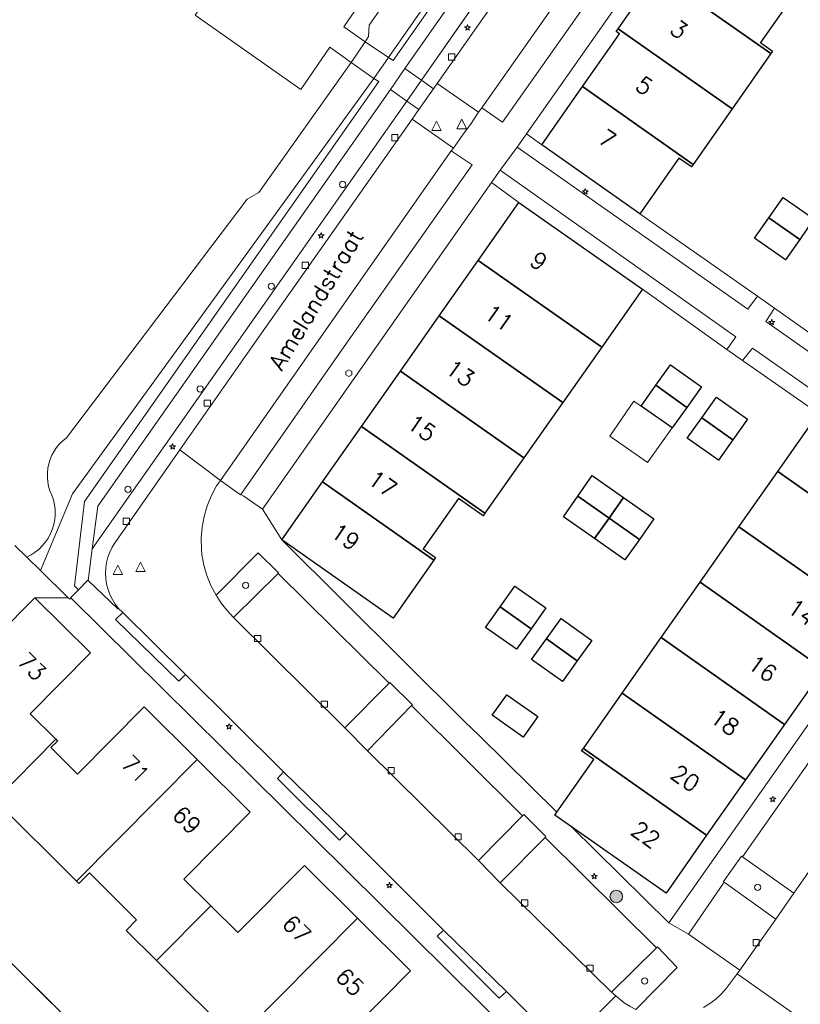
# Model space of a CAD drawing. Header units: metres. Extents: x 105376 to 107446, y 444190 to 447356.
# Tile 51 of 90: x 106758 to 106820, y 446226 to 446305. Entities that reach past the tile are written whole.
import ezdxf
from ezdxf.enums import TextEntityAlignment as Align

# ---------------------------------------------------------------- set-up
doc = ezdxf.new("R2010")
doc.units = ezdxf.units.M
doc.header["$MEASUREMENT"] = 0
for name, color, linetype, lineweight in [('begroeid terreindeel kenmerkpunt', 3, 'Continuous', 0), ('huisnummerreeks BGT', 7, 'Continuous', 0), ('kunstwerkdeel plus 1 vlak', 4, 'Continuous', 0), ('onbegroeid terreindeel vlak', 5, 'Continuous', 0), ('ondersteunend waterdeel vlak', 4, 'Continuous', 0), ('openbare ruimte label tekst', 7, 'Continuous', 0), ('overig bouwwerk IMGEO uitbreiding populatie vlak', 7, 'Continuous', 0), ('pand vlak gecombineerd BAG en BGT', 1, 'Continuous', 30), ('s_boom', 7, 'Continuous', 0), ('s_brandkraan_brandput', 7, 'Continuous', 0), ('s_lantaarnpaal_lichtmast', 7, 'Continuous', 0), ('s_rioolput', 7, 'Continuous', 0), ('s_straatkolk_trottoirkolk', 7, 'Continuous', 0), ('scheiding lijn', 7, 'Continuous', 0), ('taludlijn', 5, 'Continuous', 0), ('waterdeel vlak', 4, 'Continuous', 0), ('wegdeel vlak', 2, 'Continuous', 0)]:
    doc.layers.add(name, color=color, linetype=linetype, lineweight=lineweight)
doc.styles.get("Standard").update_dxf_attribs({"font": 'romans.shx'})

msp = doc.modelspace()

# ---------------------------------------------------------------- hatches: boundary and pattern name
at = {"linetype": 'Continuous', "lineweight": 0}
msp.add_hatch(color=8, dxfattribs=at).paths.add_polyline_path([(106805.161, 446234.988, 1), (106806.161, 446234.988, 1)])

# ---------------------------------------------------------------- linework, layer by layer
at = {"color": 8, "linetype": 'Continuous', "lineweight": 0, "flags": 128}
msp.add_lwpolyline([(106805.161, 446234.988, 1), (106806.161, 446234.988, 1), (106805.161, 446234.988)], format="xyb", dxfattribs=at)
at = {"layer": 'begroeid terreindeel kenmerkpunt', "flags": 128}
for points in [[(106787.479, 446301.913), (106817.679, 446345.179), (106868.516, 446322.896), (106912.213, 446303.517), (106953.145, 446285.723), (106979.967, 446273.732), (107002.294, 446263.858), (107031.2, 446251.112), (107040.628, 446244.959), (107040.502, 446244.767), (107041.233, 446244.277), (107038.275, 446239.867), (107030.011, 446250.268), (107007.082, 446260.436), (106975.227, 446274.584), (106954.223, 446283.913), (106911.921, 446302.673), (106868.291, 446322.056), (106817.891, 446344.409), (106787.855, 446301.662)], [(106787.479, 446301.913), (106817.679, 446345.179), (106868.516, 446322.896), (106912.213, 446303.517), (106953.145, 446285.723), (106979.967, 446273.732), (107002.294, 446263.858), (107031.2, 446251.112), (107040.628, 446244.959), (107040.502, 446244.767), (107041.233, 446244.277), (107038.275, 446239.867), (107030.011, 446250.268), (107007.082, 446260.436), (106975.227, 446274.584), (106954.223, 446283.913), (106911.921, 446302.673), (106868.291, 446322.056), (106817.891, 446344.409), (106787.855, 446301.662)], [(106817.178, 446338.863), (106790.114, 446300.102), (106788.783, 446301.026), (106818.267, 446343.024), (106867.238, 446321.33), (106866.567, 446319.816), (106820.861, 446340.123), (106820.575, 446340.221), (106820.28, 446340.289), (106819.979, 446340.327), (106819.677, 446340.335), (106819.375, 446340.312), (106819.077, 446340.258), (106818.786, 446340.175), (106818.505, 446340.063), (106818.237, 446339.922), (106817.984, 446339.756), (106817.75, 446339.565), (106817.536, 446339.35), (106817.344, 446339.116)], [(106817.178, 446338.863), (106790.114, 446300.102), (106788.783, 446301.026), (106818.267, 446343.024), (106867.238, 446321.33), (106866.567, 446319.816), (106820.861, 446340.123), (106820.575, 446340.221), (106820.28, 446340.289), (106819.979, 446340.327), (106819.677, 446340.335), (106819.375, 446340.312), (106819.077, 446340.258), (106818.786, 446340.175), (106818.505, 446340.063), (106818.237, 446339.922), (106817.984, 446339.756), (106817.75, 446339.565), (106817.536, 446339.35), (106817.344, 446339.116)], [(106786.327, 446300.238), (106786.704, 446299.984), (106763.237, 446266.503), (106762.42, 446259.756), (106762.749, 446259.46), (106762.114, 446258.819), (106762.155, 446258.778), (106762.054, 446258.693), (106761.926, 446258.819), (106759.719, 446260.982), (106762.283, 446267.091)], [(106786.327, 446300.238), (106786.704, 446299.984), (106763.237, 446266.503), (106762.42, 446259.756), (106762.749, 446259.46), (106762.114, 446258.819), (106762.155, 446258.778), (106762.054, 446258.693), (106761.926, 446258.819), (106759.719, 446260.982), (106762.283, 446267.091)], [(106788.96, 446298.431), (106763.834, 446262.718), (106764.291, 446266.111), (106787.639, 446299.349)], [(106788.96, 446298.431), (106763.834, 446262.718), (106764.291, 446266.111), (106787.639, 446299.349)], [(106765.676, 446263.219), (106765.445, 446262.85), (106765.253, 446262.46), (106765.102, 446262.052), (106764.993, 446261.63), (106764.927, 446261.2), (106764.905, 446260.766), (106764.928, 446260.331), (106764.994, 446259.901), (106765.105, 446259.48), (106765.257, 446259.072), (106765.45, 446258.682), (106765.681, 446258.314), (106765.949, 446257.971), (106765.895, 446257.93), (106763.529, 446260.18), (106763.834, 446262.718), (106788.96, 446298.431), (106789.903, 446297.756), (106789.368, 446296.993), (106776.608, 446278.848), (106770.841, 446270.61)], [(106765.676, 446263.219), (106765.445, 446262.85), (106765.253, 446262.46), (106765.102, 446262.052), (106764.993, 446261.63), (106764.927, 446261.2), (106764.905, 446260.766), (106764.928, 446260.331), (106764.994, 446259.901), (106765.105, 446259.48), (106765.257, 446259.072), (106765.45, 446258.682), (106765.681, 446258.314), (106765.949, 446257.971), (106765.895, 446257.93), (106763.529, 446260.18), (106763.834, 446262.718), (106788.96, 446298.431), (106789.903, 446297.756), (106789.368, 446296.993), (106776.608, 446278.848), (106770.841, 446270.61)], [(106816.942, 446282.862), (106816.168, 446281.83), (106797.763, 446294.762), (106798.505, 446295.816), (106799.716, 446294.936), (106807.54, 446289.426)], [(106816.942, 446282.862), (106816.168, 446281.83), (106797.763, 446294.762), (106798.505, 446295.816), (106799.716, 446294.936), (106807.54, 446289.426)], [(106796.406, 446292.917), (106815.216, 446279.632), (106814.498, 446278.606), (106807.752, 446283.435), (106797.886, 446290.354), (106795.716, 446291.928)], [(106796.406, 446292.917), (106815.216, 446279.632), (106814.498, 446278.606), (106807.752, 446283.435), (106797.886, 446290.354), (106795.716, 446291.928)], [(106834.406, 446270.542), (106834.387, 446270.515), (106835.654, 446269.625), (106834.963, 446268.647), (106817.591, 446280.86), (106818.28, 446281.904), (106825.112, 446277.083)], [(106834.406, 446270.542), (106834.387, 446270.515), (106835.654, 446269.625), (106834.963, 446268.647), (106817.591, 446280.86), (106818.28, 446281.904), (106825.112, 446277.083)], [(106821.788, 446273.508), (106815.748, 446277.74), (106816.546, 446278.728), (106833.657, 446266.722), (106832.97, 446265.745), (106831.69, 446266.638), (106831.647, 446266.576)], [(106821.788, 446273.508), (106815.748, 446277.74), (106816.546, 446278.728), (106833.657, 446266.722), (106832.97, 446265.745), (106831.69, 446266.638), (106831.647, 446266.576)], [(106778.687, 446260.76), (106775.123, 446257.253), (106774.604, 446257.8), (106774.136, 446258.391), (106773.722, 446259.021), (106777.093, 446262.392), (106778.715, 446260.797)], [(106778.687, 446260.76), (106775.123, 446257.253), (106774.604, 446257.8), (106774.136, 446258.391), (106773.722, 446259.021), (106777.093, 446262.392), (106778.715, 446260.797)], [(106789.393, 446250.284), (106789.32, 446250.214), (106785.801, 446246.593), (106783.998, 446248.435), (106787.544, 446251.993), (106787.6, 446252.045)], [(106789.393, 446250.284), (106789.32, 446250.214), (106785.801, 446246.593), (106783.998, 446248.435), (106787.544, 446251.993), (106787.6, 446252.045)], [(106798.191, 446241.423), (106798.276, 446241.526), (106800.046, 446239.772), (106799.982, 446239.704), (106796.409, 446236.074), (106794.678, 446237.845)], [(106798.191, 446241.423), (106798.276, 446241.526), (106800.046, 446239.772), (106799.982, 446239.704), (106796.409, 446236.074), (106794.678, 446237.845)], [(106819.842, 446235.239), (106818.407, 446233.183), (106814.285, 446236.122), (106814.211, 446236.178), (106815.646, 446238.216), (106815.727, 446238.151)], [(106819.842, 446235.239), (106818.407, 446233.183), (106814.285, 446236.122), (106814.211, 446236.178), (106815.646, 446238.216), (106815.727, 446238.151)], [(106805.283, 446227.362), (106808.874, 446230.89), (106808.958, 446230.966), (106810.524, 446229.316), (106807.211, 446225.982), (106806.784, 446226.203), (106806.375, 446226.458), (106805.989, 446226.744), (106805.626, 446227.061)], [(106805.283, 446227.362), (106808.874, 446230.89), (106808.958, 446230.966), (106810.524, 446229.316), (106807.211, 446225.982), (106806.784, 446226.203), (106806.375, 446226.458), (106805.989, 446226.744), (106805.626, 446227.061)]]:
    msp.add_lwpolyline(points, close=True, dxfattribs=at)
msp.add_lwpolyline([(106804.948, 446319.163), (106791.358, 446299.829), (106791.065, 446299.416), (106790.114, 446300.102), (106817.178, 446338.863)], dxfattribs=at)
msp.add_lwpolyline([(106804.948, 446319.163), (106791.358, 446299.829), (106791.065, 446299.416), (106790.114, 446300.102), (106817.178, 446338.863)], dxfattribs=at)
at = {"layer": 'kunstwerkdeel plus 1 vlak', "flags": 128}
msp.add_lwpolyline([(106785.629, 446303.15), (106784.512, 446301.515), (106782.8, 446302.737), (106780.479, 446299.368), (106772.057, 446305.295), (106777.806, 446313.57), (106786.187, 446307.674), (106783.928, 446304.366)], close=True, dxfattribs=at)
msp.add_lwpolyline([(106785.629, 446303.15), (106784.512, 446301.515), (106782.8, 446302.737), (106780.479, 446299.368), (106772.057, 446305.295), (106777.806, 446313.57), (106786.187, 446307.674), (106783.928, 446304.366)], close=True, dxfattribs=at)
at = {"layer": 'onbegroeid terreindeel vlak', "flags": 128}
for points in [[(106808.91, 446308.606), (106805.805, 446304.188), (106805.659, 446303.981), (106805.917, 446303.794), (106804.615, 446301.935), (106802.968, 446299.582), (106799.716, 446294.936), (106798.505, 446295.816), (106811.223, 446313.918)], [(106825.112, 446277.083), (106818.28, 446281.904), (106816.942, 446282.862), (106807.54, 446289.426), (106810.664, 446293.873), (106811.659, 446293.186), (106811.796, 446293.382), (106814.9, 446297.801), (106818.004, 446302.219), (106818.141, 446302.415), (106817.163, 446303.103), (106820.274, 446307.538)], [(106757.671, 446262.989), (106758.628, 446262.052), (106759.719, 446260.982), (106761.926, 446258.819), (106759.27, 446258.817), (106750.444, 446249.923)], [(106757.671, 446262.989), (106758.628, 446262.052), (106759.719, 446260.982), (106761.926, 446258.819), (106759.27, 446258.817), (106750.444, 446249.923)], [(106784.787, 446224.561), (106789.241, 446229.045), (106785.008, 446233.251), (106780.774, 446237.456), (106775.46, 446232.107), (106773.305, 446234.237), (106771.15, 446236.367), (106776.458, 446241.722), (106772.22, 446245.923), (106767.982, 446250.124), (106762.66, 446244.755), (106760.536, 446246.86), (106761.084, 446247.389), (106760.942, 446247.53), (106758.887, 446249.562), (106763.704, 446254.432), (106759.27, 446258.817), (106761.926, 446258.819), (106762.054, 446258.693), (106762.155, 446258.778), (106781.521, 446239.645), (106805.441, 446215.969)], [(106784.787, 446224.561), (106789.241, 446229.045), (106785.008, 446233.251), (106780.774, 446237.456), (106775.46, 446232.107), (106773.305, 446234.237), (106771.15, 446236.367), (106776.458, 446241.722), (106772.22, 446245.923), (106767.982, 446250.124), (106762.66, 446244.755), (106760.536, 446246.86), (106761.084, 446247.389), (106760.942, 446247.53), (106758.887, 446249.562), (106763.704, 446254.432), (106759.27, 446258.817), (106761.926, 446258.819), (106762.054, 446258.693), (106762.155, 446258.778), (106781.521, 446239.645), (106805.441, 446215.969)], [(106756.1, 446242.643), (106762.594, 446236.208), (106762.781, 446236.023), (106763.624, 446236.87), (106767.391, 446233.131), (106766.552, 446232.287), (106768.977, 446229.879), (106775.363, 446223.538), (106775.55, 446223.352), (106776.388, 446224.191), (106782.605, 446218.037), (106789.006, 446211.701), (106792.938, 446207.808), (106791.266, 446206.083), (106793.51, 446203.907), (106790.598, 446200.928), (106788.453, 446198.778), (106785.424, 446201.831), (106782.59, 446204.624), (106766.312, 446220.777), (106763.454, 446223.657), (106746.465, 446240.516)], [(106756.1, 446242.643), (106762.594, 446236.208), (106762.781, 446236.023), (106763.624, 446236.87), (106767.391, 446233.131), (106766.552, 446232.287), (106768.977, 446229.879), (106775.363, 446223.538), (106775.55, 446223.352), (106776.388, 446224.191), (106782.605, 446218.037), (106789.006, 446211.701), (106792.938, 446207.808), (106791.266, 446206.083), (106793.51, 446203.907), (106790.598, 446200.928), (106788.453, 446198.778), (106785.424, 446201.831), (106782.59, 446204.624), (106766.312, 446220.777), (106763.454, 446223.657), (106746.465, 446240.516)]]:
    msp.add_lwpolyline(points, dxfattribs=at)
for points in [[(106782.228, 446268.049), (106778.981, 446263.423), (106777.433, 446265.881), (106795.716, 446291.928), (106797.886, 446290.354), (106794.639, 446285.728), (106791.536, 446281.308), (106788.434, 446276.889), (106785.331, 446272.469)], [(106782.228, 446268.049), (106778.981, 446263.423), (106777.433, 446265.881), (106795.716, 446291.928), (106797.886, 446290.354), (106794.639, 446285.728), (106791.536, 446281.308), (106788.434, 446276.889), (106785.331, 446272.469)], [(106817.835, 446289.121), (106816.682, 446287.488), (106819.16, 446285.763), (106820.302, 446287.403), (106821.432, 446289.027), (106818.987, 446290.754)], [(106804.5, 446278.806), (106807.752, 446283.435), (106814.498, 446278.606), (106815.748, 446277.74), (106821.788, 446273.508), (106818.548, 446268.893), (106815.451, 446264.47), (106812.347, 446260.051), (106809.243, 446255.632), (106806.139, 446251.213), (106803.036, 446246.794), (106802.895, 446246.594), (106803.869, 446245.914), (106800.926, 446241.707), (106794.712, 446247.82), (106793.591, 446248.93), (106778.981, 446263.423), (106787.851, 446257.195), (106791.095, 446261.825), (106791.241, 446262.034), (106790.262, 446262.72), (106793.076, 446266.721), (106795.043, 446265.346), (106795.187, 446265.55), (106798.291, 446269.969), (106801.395, 446274.387)], [(106811.299, 446274.003), (106812.463, 446275.635), (106809.986, 446277.383), (106808.831, 446275.773), (106807.636, 446274.108), (106810.134, 446272.37)], [(106814.96, 446271.409), (106816.144, 446273.064), (106813.669, 446274.804), (106812.499, 446273.17), (106811.329, 446271.535), (106813.808, 446269.799)], [(106803.933, 446263.536), (106806.355, 446261.836), (106807.504, 446263.468), (106808.653, 446265.11), (106806.231, 446266.81), (106803.746, 446268.554), (106802.605, 446266.925), (106801.452, 446265.278)], [(106819.087, 446248.711), (106822.192, 446253.129), (106825.298, 446257.546), (106828.404, 446261.964), (106831.647, 446266.576), (106831.69, 446266.638), (106832.97, 446265.745), (106809.855, 446232.884), (106802.097, 446240.555), (106809.632, 446235.264), (106812.875, 446239.876), (106815.981, 446244.294)], [(106819.087, 446248.711), (106822.192, 446253.129), (106825.298, 446257.546), (106828.404, 446261.964), (106831.647, 446266.576), (106831.69, 446266.638), (106832.97, 446265.745), (106809.855, 446232.884), (106802.097, 446240.555), (106809.632, 446235.264), (106812.875, 446239.876), (106815.981, 446244.294)], [(106795.238, 446256.455), (106797.707, 446254.707), (106798.873, 446256.348), (106800.05, 446258.005), (106797.577, 446259.745), (106796.408, 446258.1)], [(106800.096, 446255.536), (106798.906, 446253.879), (106801.379, 446252.132), (106802.552, 446253.772), (106803.724, 446255.412), (106801.255, 446257.149)], [(106799.406, 446249.338), (106796.933, 446251.085), (106795.769, 446249.439), (106798.243, 446247.692)]]:
    msp.add_lwpolyline(points, close=True, dxfattribs=at)
at = {"layer": 'ondersteunend waterdeel vlak', "flags": 128}
msp.add_lwpolyline([(106953.145, 446285.723), (106912.213, 446303.517), (106868.516, 446322.896), (106817.679, 446345.179), (106787.479, 446301.913), (106785.629, 446303.15), (106785.899, 446303.57), (106785.955, 446304.489), (106803.638, 446329.844), (106814.399, 446344.912), (106816.339, 446348.277), (106829.007, 446343.093), (106842.87, 446337.049), (106869.655, 446325.371), (106913.113, 446306.02), (106955.506, 446287.646)], dxfattribs=at)
msp.add_lwpolyline([(106953.145, 446285.723), (106912.213, 446303.517), (106868.516, 446322.896), (106817.679, 446345.179), (106787.479, 446301.913), (106785.629, 446303.15), (106785.899, 446303.57), (106785.955, 446304.489), (106803.638, 446329.844), (106814.399, 446344.912), (106816.339, 446348.277), (106829.007, 446343.093), (106842.87, 446337.049), (106869.655, 446325.371), (106913.113, 446306.02), (106955.506, 446287.646)], dxfattribs=at)
msp.add_lwpolyline([(106784.512, 446301.515), (106786.327, 446300.238), (106762.283, 446267.091), (106759.719, 446260.982), (106758.628, 446262.052), (106758.974, 446262.233), (106759.3, 446262.448), (106759.603, 446262.695), (106759.88, 446262.971), (106760.128, 446263.273), (106760.343, 446263.598), (106760.526, 446263.944), (106760.672, 446264.306), (106760.781, 446264.681), (106760.853, 446265.065), (106760.885, 446265.455), (106760.878, 446265.845), (106760.831, 446266.233), (106760.746, 446266.615), (106760.624, 446266.985), (106760.464, 446267.342), (106760.362, 446267.692), (106760.295, 446268.051), (106760.263, 446268.414), (106760.266, 446268.778), (106760.305, 446269.141), (106760.379, 446269.498), (106760.487, 446269.846), (106760.629, 446270.182), (106760.803, 446270.503), (106761.007, 446270.805), (106761.24, 446271.086), (106761.498, 446271.343), (106761.781, 446271.573), (106776.198, 446290.615), (106777.14, 446291.143)], close=True, dxfattribs=at)
msp.add_lwpolyline([(106784.512, 446301.515), (106786.327, 446300.238), (106762.283, 446267.091), (106759.719, 446260.982), (106758.628, 446262.052), (106758.974, 446262.233), (106759.3, 446262.448), (106759.603, 446262.695), (106759.88, 446262.971), (106760.128, 446263.273), (106760.343, 446263.598), (106760.526, 446263.944), (106760.672, 446264.306), (106760.781, 446264.681), (106760.853, 446265.065), (106760.885, 446265.455), (106760.878, 446265.845), (106760.831, 446266.233), (106760.746, 446266.615), (106760.624, 446266.985), (106760.464, 446267.342), (106760.362, 446267.692), (106760.295, 446268.051), (106760.263, 446268.414), (106760.266, 446268.778), (106760.305, 446269.141), (106760.379, 446269.498), (106760.487, 446269.846), (106760.629, 446270.182), (106760.803, 446270.503), (106761.007, 446270.805), (106761.24, 446271.086), (106761.498, 446271.343), (106761.781, 446271.573), (106776.198, 446290.615), (106777.14, 446291.143)], close=True, dxfattribs=at)
at = {"layer": 'overig bouwwerk IMGEO uitbreiding populatie vlak', "flags": 128}
msp.add_lwpolyline([(106810.134, 446272.37), (106808.163, 446269.607), (106808.13, 446269.63), (106805.138, 446271.712), (106807.076, 446274.497), (106807.636, 446274.108)], close=True, dxfattribs=at)
msp.add_lwpolyline([(106810.134, 446272.37), (106808.163, 446269.607), (106808.13, 446269.63), (106805.138, 446271.712), (106807.076, 446274.497), (106807.636, 446274.108)], close=True, dxfattribs=at)
at = {"layer": 'pand vlak gecombineerd BAG en BGT', "flags": 128}
for points in [[(106812.426, 446313.05), (106820.274, 446307.538), (106817.163, 446303.103), (106818.141, 446302.415), (106818.004, 446302.219), (106808.91, 446308.606), (106809.053, 446308.809), (106809.315, 446308.625)], [(106812.426, 446313.05), (106820.274, 446307.538), (106817.163, 446303.103), (106818.141, 446302.415), (106818.004, 446302.219), (106808.91, 446308.606), (106809.053, 446308.809), (106809.315, 446308.625)], [(106808.91, 446308.606), (106818.004, 446302.219), (106814.9, 446297.801), (106805.805, 446304.188)], [(106808.91, 446308.606), (106818.004, 446302.219), (106814.9, 446297.801), (106805.805, 446304.188)], [(106805.805, 446304.188), (106814.9, 446297.801), (106811.796, 446293.382), (106802.968, 446299.582), (106804.615, 446301.935), (106805.917, 446303.794), (106805.659, 446303.981)], [(106805.805, 446304.188), (106814.9, 446297.801), (106811.796, 446293.382), (106802.968, 446299.582), (106804.615, 446301.935), (106805.917, 446303.794), (106805.659, 446303.981)], [(106811.796, 446293.382), (106811.659, 446293.186), (106810.664, 446293.873), (106807.54, 446289.426), (106799.716, 446294.936), (106802.968, 446299.582)], [(106811.796, 446293.382), (106811.659, 446293.186), (106810.664, 446293.873), (106807.54, 446289.426), (106799.716, 446294.936), (106802.968, 446299.582)], [(106821.432, 446289.027), (106820.302, 446287.403), (106817.835, 446289.121), (106818.987, 446290.754)], [(106821.432, 446289.027), (106820.302, 446287.403), (106817.835, 446289.121), (106818.987, 446290.754)], [(106794.639, 446285.728), (106797.886, 446290.354), (106807.752, 446283.435), (106804.5, 446278.806)], [(106794.639, 446285.728), (106797.886, 446290.354), (106807.752, 446283.435), (106804.5, 446278.806)], [(106819.16, 446285.763), (106816.682, 446287.488), (106817.835, 446289.121), (106820.302, 446287.403)], [(106819.16, 446285.763), (106816.682, 446287.488), (106817.835, 446289.121), (106820.302, 446287.403)], [(106801.395, 446274.387), (106791.536, 446281.308), (106794.639, 446285.728), (106804.5, 446278.806)], [(106801.395, 446274.387), (106791.536, 446281.308), (106794.639, 446285.728), (106804.5, 446278.806)], [(106791.536, 446281.308), (106801.395, 446274.387), (106798.291, 446269.969), (106788.434, 446276.889)], [(106791.536, 446281.308), (106801.395, 446274.387), (106798.291, 446269.969), (106788.434, 446276.889)], [(106811.299, 446274.003), (106808.831, 446275.773), (106809.986, 446277.383), (106812.463, 446275.635)], [(106811.299, 446274.003), (106808.831, 446275.773), (106809.986, 446277.383), (106812.463, 446275.635)], [(106795.187, 446265.55), (106785.331, 446272.469), (106788.434, 446276.889), (106798.291, 446269.969)], [(106795.187, 446265.55), (106785.331, 446272.469), (106788.434, 446276.889), (106798.291, 446269.969)], [(106810.134, 446272.37), (106807.636, 446274.108), (106808.831, 446275.773), (106811.299, 446274.003)], [(106810.134, 446272.37), (106807.636, 446274.108), (106808.831, 446275.773), (106811.299, 446274.003)], [(106814.96, 446271.409), (106812.499, 446273.17), (106813.669, 446274.804), (106816.144, 446273.064)], [(106814.96, 446271.409), (106812.499, 446273.17), (106813.669, 446274.804), (106816.144, 446273.064)], [(106812.499, 446273.17), (106814.96, 446271.409), (106813.808, 446269.799), (106811.329, 446271.535)], [(106812.499, 446273.17), (106814.96, 446271.409), (106813.808, 446269.799), (106811.329, 446271.535)], [(106828.404, 446261.964), (106818.548, 446268.893), (106821.788, 446273.508), (106831.647, 446266.576)], [(106828.404, 446261.964), (106818.548, 446268.893), (106821.788, 446273.508), (106831.647, 446266.576)], [(106785.331, 446272.469), (106795.187, 446265.55), (106795.043, 446265.346), (106793.076, 446266.721), (106790.262, 446262.72), (106791.241, 446262.034), (106791.095, 446261.825), (106782.228, 446268.049)], [(106785.331, 446272.469), (106795.187, 446265.55), (106795.043, 446265.346), (106793.076, 446266.721), (106790.262, 446262.72), (106791.241, 446262.034), (106791.095, 446261.825), (106782.228, 446268.049)], [(106802.605, 446266.925), (106803.746, 446268.554), (106806.231, 446266.81), (106805.084, 446265.176)], [(106802.605, 446266.925), (106803.746, 446268.554), (106806.231, 446266.81), (106805.084, 446265.176)], [(106815.451, 446264.47), (106818.548, 446268.893), (106828.404, 446261.964), (106825.298, 446257.546)], [(106815.451, 446264.47), (106818.548, 446268.893), (106828.404, 446261.964), (106825.298, 446257.546)], [(106791.095, 446261.825), (106787.851, 446257.195), (106778.981, 446263.423), (106782.228, 446268.049)], [(106791.095, 446261.825), (106787.851, 446257.195), (106778.981, 446263.423), (106782.228, 446268.049)], [(106805.084, 446265.176), (106803.933, 446263.536), (106801.452, 446265.278), (106802.605, 446266.925)], [(106805.084, 446265.176), (106803.933, 446263.536), (106801.452, 446265.278), (106802.605, 446266.925)], [(106807.504, 446263.468), (106805.084, 446265.176), (106806.231, 446266.81), (106808.653, 446265.11)], [(106807.504, 446263.468), (106805.084, 446265.176), (106806.231, 446266.81), (106808.653, 446265.11)], [(106803.933, 446263.536), (106805.084, 446265.176), (106807.504, 446263.468), (106806.355, 446261.836)], [(106803.933, 446263.536), (106805.084, 446265.176), (106807.504, 446263.468), (106806.355, 446261.836)], [(106815.451, 446264.47), (106825.298, 446257.546), (106822.192, 446253.129), (106812.347, 446260.051)], [(106815.451, 446264.47), (106825.298, 446257.546), (106822.192, 446253.129), (106812.347, 446260.051)], [(106822.192, 446253.129), (106819.087, 446248.711), (106809.243, 446255.632), (106812.347, 446260.051)], [(106822.192, 446253.129), (106819.087, 446248.711), (106809.243, 446255.632), (106812.347, 446260.051)], [(106796.408, 446258.1), (106797.577, 446259.745), (106800.05, 446258.005), (106798.873, 446256.348)], [(106796.408, 446258.1), (106797.577, 446259.745), (106800.05, 446258.005), (106798.873, 446256.348)], [(106760.942, 446247.53), (106756.1, 446242.643), (106749.605, 446249.078), (106750.444, 446249.923), (106759.27, 446258.817), (106763.704, 446254.432), (106758.887, 446249.562)], [(106760.942, 446247.53), (106756.1, 446242.643), (106749.605, 446249.078), (106750.444, 446249.923), (106759.27, 446258.817), (106763.704, 446254.432), (106758.887, 446249.562)], [(106796.408, 446258.1), (106798.873, 446256.348), (106797.707, 446254.707), (106795.238, 446256.455)], [(106796.408, 446258.1), (106798.873, 446256.348), (106797.707, 446254.707), (106795.238, 446256.455)], [(106801.255, 446257.149), (106803.724, 446255.412), (106802.552, 446253.772), (106800.096, 446255.536)], [(106801.255, 446257.149), (106803.724, 446255.412), (106802.552, 446253.772), (106800.096, 446255.536)], [(106800.096, 446255.536), (106802.552, 446253.772), (106801.379, 446252.132), (106798.906, 446253.879)], [(106800.096, 446255.536), (106802.552, 446253.772), (106801.379, 446252.132), (106798.906, 446253.879)], [(106815.981, 446244.294), (106806.139, 446251.213), (106809.243, 446255.632), (106819.087, 446248.711)], [(106815.981, 446244.294), (106806.139, 446251.213), (106809.243, 446255.632), (106819.087, 446248.711)], [(106812.875, 446239.876), (106803.036, 446246.794), (106806.139, 446251.213), (106815.981, 446244.294)], [(106812.875, 446239.876), (106803.036, 446246.794), (106806.139, 446251.213), (106815.981, 446244.294)], [(106798.243, 446247.692), (106795.769, 446249.439), (106796.933, 446251.085), (106799.406, 446249.338)], [(106798.243, 446247.692), (106795.769, 446249.439), (106796.933, 446251.085), (106799.406, 446249.338)], [(106762.66, 446244.755), (106767.982, 446250.124), (106772.22, 446245.923), (106762.594, 446236.208), (106756.1, 446242.643), (106760.942, 446247.53), (106761.084, 446247.389), (106760.536, 446246.86)], [(106762.66, 446244.755), (106767.982, 446250.124), (106772.22, 446245.923), (106762.594, 446236.208), (106756.1, 446242.643), (106760.942, 446247.53), (106761.084, 446247.389), (106760.536, 446246.86)], [(106812.875, 446239.876), (106809.632, 446235.264), (106802.097, 446240.555), (106800.771, 446241.486), (106800.926, 446241.707), (106803.869, 446245.914), (106802.895, 446246.594), (106803.036, 446246.794)], [(106812.875, 446239.876), (106809.632, 446235.264), (106802.097, 446240.555), (106800.771, 446241.486), (106800.926, 446241.707), (106803.869, 446245.914), (106802.895, 446246.594), (106803.036, 446246.794)], [(106773.305, 446234.237), (106768.977, 446229.879), (106766.552, 446232.287), (106767.391, 446233.131), (106763.624, 446236.87), (106762.781, 446236.023), (106762.594, 446236.208), (106772.22, 446245.923), (106776.458, 446241.722), (106771.15, 446236.367)], [(106773.305, 446234.237), (106768.977, 446229.879), (106766.552, 446232.287), (106767.391, 446233.131), (106763.624, 446236.87), (106762.781, 446236.023), (106762.594, 446236.208), (106772.22, 446245.923), (106776.458, 446241.722), (106771.15, 446236.367)], [(106768.977, 446229.879), (106773.305, 446234.237), (106775.46, 446232.107), (106780.774, 446237.456), (106785.008, 446233.251), (106775.363, 446223.538)], [(106768.977, 446229.879), (106773.305, 446234.237), (106775.46, 446232.107), (106780.774, 446237.456), (106785.008, 446233.251), (106775.363, 446223.538)], [(106776.388, 446224.191), (106775.55, 446223.352), (106775.363, 446223.538), (106785.008, 446233.251), (106789.241, 446229.045), (106784.787, 446224.561), (106786.943, 446222.419), (106782.605, 446218.037)], [(106776.388, 446224.191), (106775.55, 446223.352), (106775.363, 446223.538), (106785.008, 446233.251), (106789.241, 446229.045), (106784.787, 446224.561), (106786.943, 446222.419), (106782.605, 446218.037)]]:
    msp.add_lwpolyline(points, close=True, dxfattribs=at)
at = {"layer": 's_boom', "color": 251, "linetype": 'Continuous', "lineweight": 0, "flags": 128}
for points in [[(106783.573, 446291.781, 1), (106784.073, 446291.781, 1)], [(106777.883, 446283.664, 1), (106778.383, 446283.664, 1)], [(106772.209, 446275.469, 1), (106772.709, 446275.469, 1)], [(106766.449, 446267.463, 1), (106766.949, 446267.463, 1)], [(106775.831, 446259.803, 1), (106776.331, 446259.803, 1)], [(106816.701, 446235.724, 1), (106817.201, 446235.724, 1)], [(106807.682, 446228.249, 1), (106808.182, 446228.249, 1)]]:
    msp.add_lwpolyline(points, format="xyb", close=True, dxfattribs=at)
at = {"layer": 's_brandkraan_brandput', "color": 7, "linetype": 'Continuous', "lineweight": 0, "flags": 128}
msp.add_lwpolyline([(106784.076, 446276.867), (106784.076, 446276.591), (106784.314, 446276.454), (106784.552, 446276.591), (106784.552, 446276.867), (106784.314, 446277.004)], close=True, dxfattribs=at)
at = {"layer": 's_lantaarnpaal_lichtmast', "color": 7, "linetype": 'Continuous', "lineweight": 0, "flags": 128}
for points in [[(106793.736, 446304.361), (106793.554, 446304.361), (106793.701, 446304.254), (106793.645, 446304.082), (106793.792, 446304.188), (106793.939, 446304.082), (106793.883, 446304.254), (106794.03, 446304.361), (106793.848, 446304.361), (106793.792, 446304.534)], [(106803.137, 446291.274), (106802.955, 446291.274), (106803.102, 446291.167), (106803.046, 446290.995), (106803.193, 446291.101), (106803.34, 446290.995), (106803.284, 446291.167), (106803.431, 446291.274), (106803.249, 446291.274), (106803.193, 446291.447)], [(106782.055, 446287.773), (106781.873, 446287.773), (106782.02, 446287.666), (106781.964, 446287.494), (106782.111, 446287.6), (106782.258, 446287.494), (106782.202, 446287.666), (106782.349, 446287.773), (106782.167, 446287.773), (106782.111, 446287.946)], [(106818.011, 446280.853), (106817.829, 446280.853), (106817.976, 446280.746), (106817.92, 446280.574), (106818.067, 446280.68), (106818.214, 446280.574), (106818.158, 446280.746), (106818.305, 446280.853), (106818.123, 446280.853), (106818.067, 446281.026)], [(106770.199, 446270.943), (106770.017, 446270.943), (106770.164, 446270.836), (106770.108, 446270.664), (106770.255, 446270.77), (106770.402, 446270.664), (106770.346, 446270.836), (106770.493, 446270.943), (106770.311, 446270.943), (106770.255, 446271.116)], [(106774.708, 446248.618), (106774.526, 446248.618), (106774.673, 446248.511), (106774.617, 446248.339), (106774.764, 446248.445), (106774.911, 446248.339), (106774.855, 446248.511), (106775.002, 446248.618), (106774.82, 446248.618), (106774.764, 446248.791)], [(106818.089, 446242.821), (106817.907, 446242.821), (106818.054, 446242.714), (106817.998, 446242.542), (106818.145, 446242.648), (106818.292, 446242.542), (106818.236, 446242.714), (106818.383, 446242.821), (106818.201, 446242.821), (106818.145, 446242.994)], [(106803.855, 446236.671), (106803.673, 446236.671), (106803.82, 446236.564), (106803.764, 446236.392), (106803.911, 446236.498), (106804.058, 446236.392), (106804.002, 446236.564), (106804.149, 446236.671), (106803.967, 446236.671), (106803.911, 446236.844)], [(106787.504, 446235.948), (106787.322, 446235.948), (106787.469, 446235.841), (106787.413, 446235.669), (106787.56, 446235.775), (106787.707, 446235.669), (106787.651, 446235.841), (106787.798, 446235.948), (106787.616, 446235.948), (106787.56, 446236.121)]]:
    msp.add_lwpolyline(points, close=True, dxfattribs=at)
at = {"layer": 's_rioolput', "color": 7, "linetype": 'Continuous', "lineweight": 0, "flags": 128}
for points in [[(106790.932, 446296.073), (106791.682, 446296.073), (106791.307, 446296.823)], [(106792.951, 446296.229), (106793.701, 446296.229), (106793.326, 446296.979)], [(106765.513, 446260.671), (106766.263, 446260.671), (106765.888, 446261.421)], [(106767.326, 446260.911), (106768.076, 446260.911), (106767.701, 446261.661)]]:
    msp.add_lwpolyline(points, close=True, dxfattribs=at)
at = {"layer": 's_straatkolk_trottoirkolk', "color": 7, "linetype": 'Continuous', "lineweight": 0, "flags": 128}
for points in [[(106792.27, 446302.193), (106792.77, 446302.193), (106792.77, 446301.693), (106792.27, 446301.693)], [(106787.743, 446295.772), (106788.243, 446295.772), (106788.243, 446295.272), (106787.743, 446295.272)], [(106780.596, 446285.57), (106781.096, 446285.57), (106781.096, 446285.07), (106780.596, 446285.07)], [(106772.786, 446274.585), (106773.286, 446274.585), (106773.286, 446274.085), (106772.786, 446274.085)], [(106766.309, 446265.165), (106766.809, 446265.165), (106766.809, 446264.665), (106766.309, 446264.665)], [(106776.807, 446255.816), (106777.307, 446255.816), (106777.307, 446255.316), (106776.807, 446255.316)], [(106782.12, 446250.575), (106782.62, 446250.575), (106782.62, 446250.075), (106782.12, 446250.075)], [(106787.452, 446245.275), (106787.952, 446245.275), (106787.952, 446244.775), (106787.452, 446244.775)], [(106792.796, 446239.993), (106793.296, 446239.993), (106793.296, 446239.493), (106792.796, 446239.493)], [(106798.104, 446234.707), (106798.604, 446234.707), (106798.604, 446234.207), (106798.104, 446234.207)], [(106816.574, 446231.551), (106817.074, 446231.551), (106817.074, 446231.051), (106816.574, 446231.051)], [(106803.32, 446229.522), (106803.82, 446229.522), (106803.82, 446229.022), (106803.32, 446229.022)]]:
    msp.add_lwpolyline(points, close=True, dxfattribs=at)
at = {"layer": 'scheiding lijn'}
msp.add_line((106763.454, 446223.657), (106746.465, 446240.516), dxfattribs=at)
at = {"layer": 'taludlijn'}
msp.add_line((106817.178, 446338.863), (106790.114, 446300.102), dxfattribs=at)
at = {"layer": 'taludlijn', "flags": 128}
for points in [[(107040.628, 446244.959), (107031.2, 446251.112), (107002.294, 446263.858), (106979.967, 446273.732), (106953.145, 446285.723), (106912.213, 446303.517), (106868.516, 446322.896), (106817.679, 446345.179), (106787.479, 446301.913)], [(106759.719, 446260.982), (106762.283, 446267.091), (106786.327, 446300.238)]]:
    msp.add_lwpolyline(points, dxfattribs=at)
at = {"layer": 'waterdeel vlak', "flags": 128}
for points in [[(106803.638, 446329.844), (106785.955, 446304.489), (106785.899, 446303.57), (106785.629, 446303.15), (106784.512, 446301.515), (106777.14, 446291.143), (106776.198, 446290.615), (106761.781, 446271.573), (106761.498, 446271.343), (106761.24, 446271.086), (106761.007, 446270.805), (106760.803, 446270.503), (106760.629, 446270.182), (106760.487, 446269.846), (106760.379, 446269.498), (106760.305, 446269.141), (106760.266, 446268.778), (106760.263, 446268.414), (106760.295, 446268.051), (106760.362, 446267.692), (106760.464, 446267.342), (106760.624, 446266.985), (106760.746, 446266.615), (106760.831, 446266.233), (106760.878, 446265.845), (106760.885, 446265.455), (106760.853, 446265.065), (106760.781, 446264.681), (106760.672, 446264.306), (106760.526, 446263.944), (106760.343, 446263.598), (106760.128, 446263.273), (106759.88, 446262.971), (106759.603, 446262.695), (106759.3, 446262.448), (106758.974, 446262.233), (106758.628, 446262.052), (106757.671, 446262.989)], [(106803.638, 446329.844), (106785.955, 446304.489), (106785.899, 446303.57), (106785.629, 446303.15), (106784.512, 446301.515), (106777.14, 446291.143), (106776.198, 446290.615), (106761.781, 446271.573), (106761.498, 446271.343), (106761.24, 446271.086), (106761.007, 446270.805), (106760.803, 446270.503), (106760.629, 446270.182), (106760.487, 446269.846), (106760.379, 446269.498), (106760.305, 446269.141), (106760.266, 446268.778), (106760.263, 446268.414), (106760.295, 446268.051), (106760.362, 446267.692), (106760.464, 446267.342), (106760.624, 446266.985), (106760.746, 446266.615), (106760.831, 446266.233), (106760.878, 446265.845), (106760.885, 446265.455), (106760.853, 446265.065), (106760.781, 446264.681), (106760.672, 446264.306), (106760.526, 446263.944), (106760.343, 446263.598), (106760.128, 446263.273), (106759.88, 446262.971), (106759.603, 446262.695), (106759.3, 446262.448), (106758.974, 446262.233), (106758.628, 446262.052), (106757.671, 446262.989)], [(106746.465, 446240.516), (106763.454, 446223.657), (106766.312, 446220.777), (106782.59, 446204.624), (106785.424, 446201.831), (106788.453, 446198.778), (106787.802, 446198.126), (106789.132, 446196.81), (106789.219, 446196.724), (106790.299, 446195.65), (106790.49, 446195.461), (106791.705, 446194.262), (106792.408, 446194.973), (106821.514, 446166.134)], [(106746.465, 446240.516), (106763.454, 446223.657), (106766.312, 446220.777), (106782.59, 446204.624), (106785.424, 446201.831), (106788.453, 446198.778), (106787.802, 446198.126), (106789.132, 446196.81), (106789.219, 446196.724), (106790.299, 446195.65), (106790.49, 446195.461), (106791.705, 446194.262), (106792.408, 446194.973), (106821.514, 446166.134)]]:
    msp.add_lwpolyline(points, dxfattribs=at)
at = {"layer": 'wegdeel vlak', "flags": 128}
for points in [[(106787.639, 446299.349), (106764.291, 446266.111), (106763.834, 446262.718), (106763.529, 446260.18), (106763.495, 446260.212), (106762.749, 446259.46), (106762.42, 446259.756), (106763.237, 446266.503), (106786.704, 446299.984), (106786.327, 446300.238), (106787.479, 446301.913), (106787.855, 446301.662), (106817.891, 446344.409), (106818.267, 446343.024), (106788.783, 446301.026)], [(106787.639, 446299.349), (106764.291, 446266.111), (106763.834, 446262.718), (106763.529, 446260.18), (106763.495, 446260.212), (106762.749, 446259.46), (106762.42, 446259.756), (106763.237, 446266.503), (106786.704, 446299.984), (106786.327, 446300.238), (106787.479, 446301.913), (106787.855, 446301.662), (106817.891, 446344.409), (106818.267, 446343.024), (106788.783, 446301.026)], [(106813.658, 446331.539), (106817.439, 446329.839), (106817.05, 446329.341), (106816.376, 446328.437), (106806.24, 446313.989), (106794.928, 446297.89), (106794.68, 446297.543), (106791.358, 446299.829), (106804.948, 446319.163)], [(106813.658, 446331.539), (106817.439, 446329.839), (106817.05, 446329.341), (106816.376, 446328.437), (106806.24, 446313.989), (106794.928, 446297.89), (106794.68, 446297.543), (106791.358, 446299.829), (106804.948, 446319.163)], [(106794.68, 446297.543), (106794.928, 446297.89), (106796.573, 446296.755), (106807.929, 446312.856), (106818.014, 446327.313), (106818.203, 446327.198), (106819.419, 446328.949), (106821.214, 446328.142), (106817.837, 446323.332), (106811.223, 446313.918), (106798.505, 446295.816), (106797.763, 446294.762), (106796.406, 446292.917), (106795.716, 446291.928), (106777.433, 446265.881), (106777.432, 446265.883), (106775.94, 446266.913), (106775.7, 446267.055), (106783.775, 446278.578), (106794.172, 446293.334), (106792.498, 446294.467), (106792.662, 446294.672), (106793.457, 446295.801), (106794.033, 446296.575)], [(106794.68, 446297.543), (106794.928, 446297.89), (106796.573, 446296.755), (106807.929, 446312.856), (106818.014, 446327.313), (106818.203, 446327.198), (106819.419, 446328.949), (106821.214, 446328.142), (106817.837, 446323.332), (106811.223, 446313.918), (106798.505, 446295.816), (106797.763, 446294.762), (106796.406, 446292.917), (106795.716, 446291.928), (106777.433, 446265.881), (106777.432, 446265.883), (106775.94, 446266.913), (106775.7, 446267.055), (106783.775, 446278.578), (106794.172, 446293.334), (106792.498, 446294.467), (106792.662, 446294.672), (106793.457, 446295.801), (106794.033, 446296.575)], [(106794.928, 446297.89), (106806.24, 446313.989), (106816.376, 446328.437), (106818.014, 446327.313), (106807.929, 446312.856), (106796.573, 446296.755)], [(106794.928, 446297.89), (106806.24, 446313.989), (106816.376, 446328.437), (106818.014, 446327.313), (106807.929, 446312.856), (106796.573, 446296.755)], [(106787.479, 446301.913), (106786.327, 446300.238), (106784.512, 446301.515), (106785.629, 446303.15)], [(106787.479, 446301.913), (106786.327, 446300.238), (106784.512, 446301.515), (106785.629, 446303.15)], [(106788.783, 446301.026), (106790.114, 446300.102), (106788.96, 446298.431), (106787.639, 446299.349)], [(106788.783, 446301.026), (106790.114, 446300.102), (106788.96, 446298.431), (106787.639, 446299.349)], [(106791.065, 446299.416), (106790.588, 446298.746), (106790.16, 446298.123), (106789.903, 446297.756), (106788.96, 446298.431), (106790.114, 446300.102)], [(106791.065, 446299.416), (106790.588, 446298.746), (106790.16, 446298.123), (106789.903, 446297.756), (106788.96, 446298.431), (106790.114, 446300.102)], [(106792.662, 446294.672), (106789.368, 446296.993), (106789.903, 446297.756), (106790.16, 446298.123), (106790.588, 446298.746), (106791.065, 446299.416), (106791.358, 446299.829), (106794.68, 446297.543), (106794.033, 446296.575), (106793.457, 446295.801)], [(106792.662, 446294.672), (106789.368, 446296.993), (106789.903, 446297.756), (106790.16, 446298.123), (106790.588, 446298.746), (106791.065, 446299.416), (106791.358, 446299.829), (106794.68, 446297.543), (106794.033, 446296.575), (106793.457, 446295.801)], [(106782.482, 446280.182), (106774.071, 446268.162), (106770.841, 446270.61), (106776.608, 446278.848), (106789.368, 446296.993), (106792.662, 446294.672), (106792.498, 446294.467)], [(106782.482, 446280.182), (106774.071, 446268.162), (106770.841, 446270.61), (106776.608, 446278.848), (106789.368, 446296.993), (106792.662, 446294.672), (106792.498, 446294.467)], [(106792.498, 446294.467), (106794.172, 446293.334), (106783.775, 446278.578), (106775.7, 446267.055), (106775.683, 446267.031), (106774.071, 446268.162), (106782.482, 446280.182)], [(106792.498, 446294.467), (106794.172, 446293.334), (106783.775, 446278.578), (106775.7, 446267.055), (106775.683, 446267.031), (106774.071, 446268.162), (106782.482, 446280.182)], [(106815.748, 446277.74), (106814.498, 446278.606), (106815.216, 446279.632), (106796.406, 446292.917), (106797.763, 446294.762), (106816.168, 446281.83), (106816.942, 446282.862), (106818.28, 446281.904), (106817.591, 446280.86), (106834.963, 446268.647), (106833.657, 446266.722), (106816.546, 446278.728)], [(106815.748, 446277.74), (106814.498, 446278.606), (106815.216, 446279.632), (106796.406, 446292.917), (106797.763, 446294.762), (106816.168, 446281.83), (106816.942, 446282.862), (106818.28, 446281.904), (106817.591, 446280.86), (106834.963, 446268.647), (106833.657, 446266.722), (106816.546, 446278.728)], [(106796.896, 446227.403), (106791.888, 446232.306), (106784.137, 446240.029), (106779.099, 446244.94), (106771.287, 446252.696), (106766.279, 446257.639), (106765.949, 446257.971), (106765.681, 446258.314), (106765.45, 446258.682), (106765.257, 446259.072), (106765.105, 446259.48), (106764.994, 446259.901), (106764.928, 446260.331), (106764.905, 446260.766), (106764.927, 446261.2), (106764.993, 446261.63), (106765.102, 446262.052), (106765.253, 446262.46), (106765.445, 446262.85), (106765.676, 446263.219), (106770.841, 446270.61), (106774.071, 446268.162), (106773.767, 446267.732), (106773.351, 446266.96), (106773.016, 446266.149), (106772.768, 446265.307), (106772.608, 446264.445), (106772.539, 446263.57), (106772.56, 446262.693), (106772.602, 446262.276), (106772.755, 446261.423), (106772.994, 446260.591), (106773.318, 446259.787), (106773.722, 446259.021), (106774.136, 446258.391), (106774.604, 446257.8), (106775.123, 446257.253), (106783.998, 446248.435), (106785.801, 446246.593), (106794.678, 446237.845), (106796.409, 446236.074), (106805.283, 446227.362), (106805.626, 446227.061), (106801.433, 446222.89)], [(106796.896, 446227.403), (106791.888, 446232.306), (106784.137, 446240.029), (106779.099, 446244.94), (106771.287, 446252.696), (106766.279, 446257.639), (106765.949, 446257.971), (106765.681, 446258.314), (106765.45, 446258.682), (106765.257, 446259.072), (106765.105, 446259.48), (106764.994, 446259.901), (106764.928, 446260.331), (106764.905, 446260.766), (106764.927, 446261.2), (106764.993, 446261.63), (106765.102, 446262.052), (106765.253, 446262.46), (106765.445, 446262.85), (106765.676, 446263.219), (106770.841, 446270.61), (106774.071, 446268.162), (106773.767, 446267.732), (106773.351, 446266.96), (106773.016, 446266.149), (106772.768, 446265.307), (106772.608, 446264.445), (106772.539, 446263.57), (106772.56, 446262.693), (106772.602, 446262.276), (106772.755, 446261.423), (106772.994, 446260.591), (106773.318, 446259.787), (106773.722, 446259.021), (106774.136, 446258.391), (106774.604, 446257.8), (106775.123, 446257.253), (106783.998, 446248.435), (106785.801, 446246.593), (106794.678, 446237.845), (106796.409, 446236.074), (106805.283, 446227.362), (106805.626, 446227.061), (106801.433, 446222.89)], [(106787.544, 446251.993), (106783.998, 446248.435), (106775.123, 446257.253), (106778.687, 446260.76)], [(106787.544, 446251.993), (106783.998, 446248.435), (106775.123, 446257.253), (106778.687, 446260.76)], [(106803.435, 446220.929), (106806.932, 446217.465), (106805.441, 446215.969), (106781.521, 446239.645), (106762.155, 446258.778), (106762.114, 446258.819), (106762.749, 446259.46), (106763.495, 446260.212), (106763.529, 446260.18), (106765.895, 446257.93), (106765.949, 446257.971), (106766.279, 446257.639), (106765.694, 446257.089), (106770.762, 446252.153), (106771.287, 446252.696), (106779.099, 446244.94), (106778.624, 446244.401), (106783.585, 446239.478), (106784.137, 446240.029), (106791.888, 446232.306), (106791.372, 446231.826), (106796.327, 446226.867), (106796.896, 446227.403), (106801.433, 446222.89)], [(106803.435, 446220.929), (106806.932, 446217.465), (106805.441, 446215.969), (106781.521, 446239.645), (106762.155, 446258.778), (106762.114, 446258.819), (106762.749, 446259.46), (106763.495, 446260.212), (106763.529, 446260.18), (106765.895, 446257.93), (106765.949, 446257.971), (106766.279, 446257.639), (106765.694, 446257.089), (106770.762, 446252.153), (106771.287, 446252.696), (106779.099, 446244.94), (106778.624, 446244.401), (106783.585, 446239.478), (106784.137, 446240.029), (106791.888, 446232.306), (106791.372, 446231.826), (106796.327, 446226.867), (106796.896, 446227.403), (106801.433, 446222.89)], [(106766.279, 446257.639), (106771.287, 446252.696), (106770.762, 446252.153), (106765.694, 446257.089)], [(106766.279, 446257.639), (106771.287, 446252.696), (106770.762, 446252.153), (106765.694, 446257.089)], [(106798.191, 446241.423), (106794.678, 446237.845), (106785.801, 446246.593), (106789.32, 446250.214)], [(106798.191, 446241.423), (106794.678, 446237.845), (106785.801, 446246.593), (106789.32, 446250.214)], [(106815.727, 446238.151), (106821.5, 446246.367), (106825.539, 446243.434), (106819.842, 446235.239)], [(106815.727, 446238.151), (106821.5, 446246.367), (106825.539, 446243.434), (106819.842, 446235.239)], [(106778.624, 446244.401), (106779.099, 446244.94), (106784.137, 446240.029), (106783.585, 446239.478)], [(106778.624, 446244.401), (106779.099, 446244.94), (106784.137, 446240.029), (106783.585, 446239.478)], [(106808.874, 446230.89), (106805.283, 446227.362), (106796.409, 446236.074), (106799.982, 446239.704)], [(106808.874, 446230.89), (106805.283, 446227.362), (106796.409, 446236.074), (106799.982, 446239.704)], [(106814.285, 446236.122), (106818.407, 446233.183), (106815.52, 446229.11), (106811.431, 446231.98)], [(106814.285, 446236.122), (106818.407, 446233.183), (106815.52, 446229.11), (106811.431, 446231.98)], [(106791.372, 446231.826), (106791.888, 446232.306), (106796.896, 446227.403), (106796.327, 446226.867)], [(106791.372, 446231.826), (106791.888, 446232.306), (106796.896, 446227.403), (106796.327, 446226.867)]]:
    msp.add_lwpolyline(points, close=True, dxfattribs=at)
for points in [[(106820.173, 446225.385), (106815.306, 446228.821), (106815.52, 446229.11), (106818.407, 446233.183), (106819.842, 446235.239), (106825.539, 446243.434), (106827.038, 446245.538), (106832.759, 446253.699), (106834.231, 446255.779), (106837.131, 446259.829), (106840.537, 446264.738), (106841.245, 446265.749), (106842.557, 446267.606), (106848.325, 446275.791), (106849.743, 446277.801), (106855.547, 446285.959), (106857.308, 446289.531), (106864.47, 446305.652), (106865.083, 446306.968), (106869.562, 446304.974)], [(106820.173, 446225.385), (106815.306, 446228.821), (106815.52, 446229.11), (106818.407, 446233.183), (106819.842, 446235.239), (106825.539, 446243.434), (106827.038, 446245.538), (106832.759, 446253.699), (106834.231, 446255.779), (106837.131, 446259.829), (106840.537, 446264.738), (106841.245, 446265.749), (106842.557, 446267.606), (106848.325, 446275.791), (106849.743, 446277.801), (106855.547, 446285.959), (106857.308, 446289.531), (106864.47, 446305.652), (106865.083, 446306.968), (106869.562, 446304.974)], [(106807.211, 446225.982), (106810.524, 446229.316), (106808.958, 446230.966), (106808.874, 446230.89), (106799.982, 446239.704), (106800.046, 446239.772), (106798.276, 446241.526), (106798.191, 446241.423), (106789.32, 446250.214), (106789.393, 446250.284), (106787.6, 446252.045), (106787.544, 446251.993), (106778.687, 446260.76), (106778.715, 446260.797), (106777.093, 446262.392), (106773.722, 446259.021), (106773.318, 446259.787), (106772.994, 446260.591), (106772.755, 446261.423), (106772.602, 446262.276), (106772.56, 446262.693), (106772.539, 446263.57), (106772.608, 446264.445), (106772.768, 446265.307), (106773.016, 446266.149), (106773.351, 446266.96), (106773.767, 446267.732), (106774.071, 446268.162), (106775.683, 446267.031), (106775.7, 446267.055), (106775.94, 446266.913), (106777.432, 446265.883), (106777.433, 446265.881), (106778.981, 446263.423), (106793.591, 446248.93), (106794.712, 446247.82), (106800.926, 446241.707), (106800.771, 446241.486), (106802.097, 446240.555), (106809.855, 446232.884), (106811.431, 446231.98), (106815.52, 446229.11), (106815.306, 446228.821), (106814.44, 446227.65), (106814.043, 446227.206), (106813.605, 446226.804), (106813.129, 446226.446), (106812.619, 446226.138)], [(106807.211, 446225.982), (106810.524, 446229.316), (106808.958, 446230.966), (106808.874, 446230.89), (106799.982, 446239.704), (106800.046, 446239.772), (106798.276, 446241.526), (106798.191, 446241.423), (106789.32, 446250.214), (106789.393, 446250.284), (106787.6, 446252.045), (106787.544, 446251.993), (106778.687, 446260.76), (106778.715, 446260.797), (106777.093, 446262.392), (106773.722, 446259.021), (106773.318, 446259.787), (106772.994, 446260.591), (106772.755, 446261.423), (106772.602, 446262.276), (106772.56, 446262.693), (106772.539, 446263.57), (106772.608, 446264.445), (106772.768, 446265.307), (106773.016, 446266.149), (106773.351, 446266.96), (106773.767, 446267.732), (106774.071, 446268.162), (106775.683, 446267.031), (106775.7, 446267.055), (106775.94, 446266.913), (106777.432, 446265.883), (106777.433, 446265.881), (106778.981, 446263.423), (106793.591, 446248.93), (106794.712, 446247.82), (106800.926, 446241.707), (106800.771, 446241.486), (106802.097, 446240.555), (106809.855, 446232.884), (106811.431, 446231.98), (106815.52, 446229.11), (106815.306, 446228.821), (106814.44, 446227.65), (106814.043, 446227.206), (106813.605, 446226.804), (106813.129, 446226.446), (106812.619, 446226.138)], [(106821.5, 446246.367), (106815.727, 446238.151), (106815.646, 446238.216), (106814.211, 446236.178), (106814.285, 446236.122), (106811.431, 446231.98), (106809.855, 446232.884), (106832.97, 446265.745)], [(106821.5, 446246.367), (106815.727, 446238.151), (106815.646, 446238.216), (106814.211, 446236.178), (106814.285, 446236.122), (106811.431, 446231.98), (106809.855, 446232.884), (106832.97, 446265.745)], [(106812.619, 446226.138), (106813.129, 446226.446), (106813.605, 446226.804), (106814.043, 446227.206), (106814.44, 446227.65), (106815.306, 446228.821), (106820.173, 446225.385)], [(106812.619, 446226.138), (106813.129, 446226.446), (106813.605, 446226.804), (106814.043, 446227.206), (106814.44, 446227.65), (106815.306, 446228.821), (106820.173, 446225.385)], [(106801.433, 446222.89), (106805.626, 446227.061), (106805.989, 446226.744), (106806.375, 446226.458), (106806.784, 446226.203)], [(106801.433, 446222.89), (106805.626, 446227.061), (106805.989, 446226.744), (106806.375, 446226.458), (106806.784, 446226.203)]]:
    msp.add_lwpolyline(points, dxfattribs=at)

# ---------------------------------------------------------------- texts
at = {"layer": 'huisnummerreeks BGT'}
for s, height, rotation, p in [('3', 1.323, 324.9, (106810.664, 446304.145)), ('5', 1.323, 325, (106807.904, 446299.659)), ('7', 1.323, 325, (106804.937, 446295.42)), ('9', 1.323, 324.9, (106799.486, 446285.671)), ('11', 1.3229, 324.9, (106796.301, 446281.134)), ('13', 1.3229, 324.9, (106793.208, 446276.728)), ('15', 1.3229, 324.9, (106790.142, 446272.361)), ('17', 1.3229, 324.9, (106787.014, 446267.905)), ('19', 1.3229, 324.9, (106784.049, 446263.681)), ('14', 1.3229, 324.9, (106820.486, 446257.657)), ('73', 1.3229, 315.2, (106759.022, 446253.337)), ('16', 1.3229, 324.9, (106817.336, 446253.175)), ('18', 1.3229, 324.9, (106814.328, 446248.897)), ('71', 1.3229, 315.2, (106767.29, 446245.145)), ('20', 1.3229, 324.9, (106811.175, 446244.413)), ('69', 1.3229, 315.2, (106771.395, 446241.077)), ('22', 1.3229, 324.9, (106808.016, 446239.92)), ('67', 1.3229, 315.2, (106780.16, 446232.392)), ('65', 1.3229, 315.2, (106784.419, 446228.172))]:
    msp.add_text(s, height=height, rotation=rotation, dxfattribs=at).set_placement(p, align=Align.MIDDLE_CENTER)
at = {"layer": 'openbare ruimte label tekst'}
msp.add_text('Amelandstraat', height=1.32293, rotation=58.9, dxfattribs=at).set_placement((106781.684, 446282.6), align=Align.MIDDLE_CENTER)

doc.saveas('drawing.dxf')
